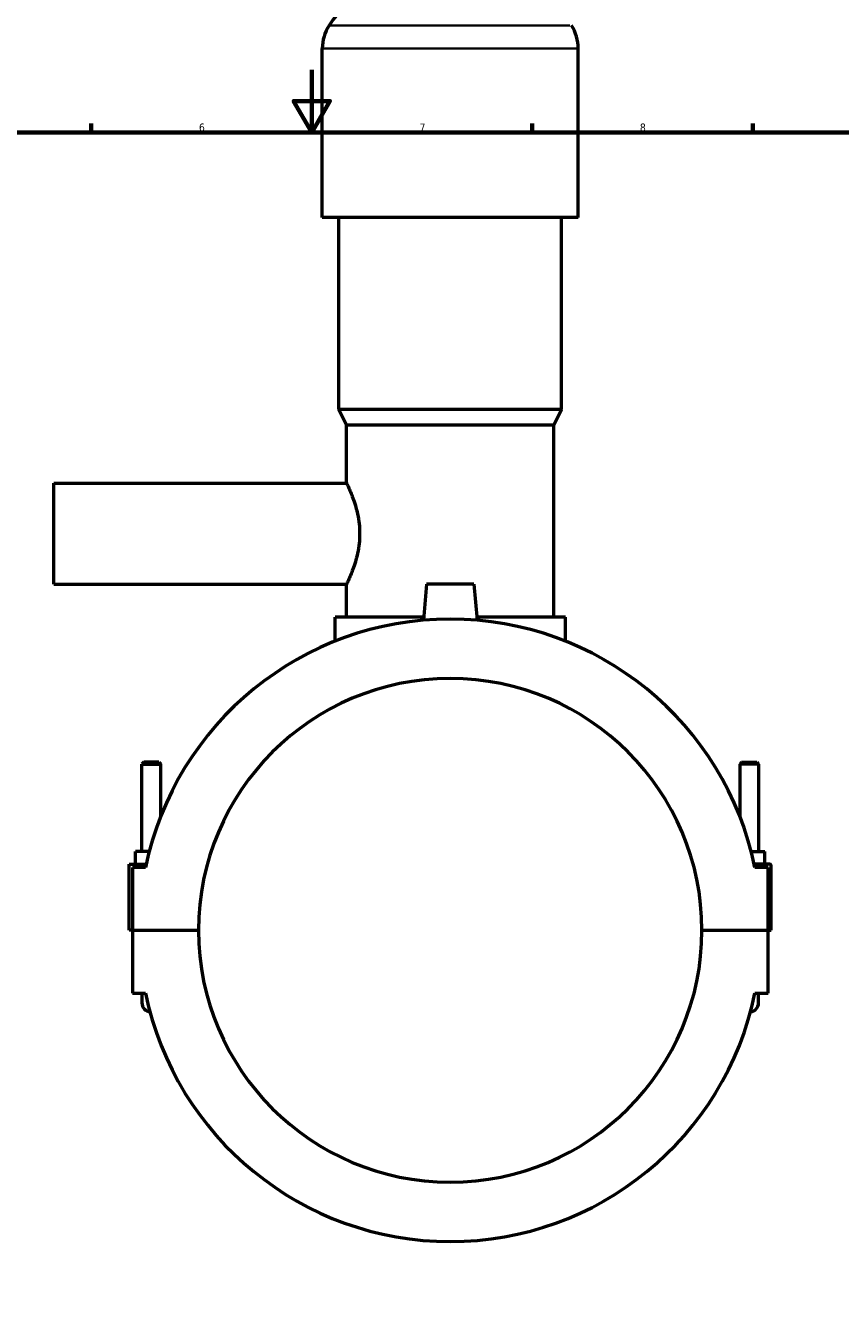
# Model space of a CAD drawing. Header units: millimetres. Extents: x 0 to 965, y -206 to 1211.
# Tile 5 of 9: x 330 to 589, y 201 to 608. Entities that reach past the tile are written whole.
import ezdxf

# ---------------------------------------------------------------- set-up
doc = ezdxf.new("R2010")
doc.units = ezdxf.units.MM
for name, color, linetype, lineweight in [('Border (ISO)', 7, 'Continuous', 70), ('Visible (ISO)', 7, 'Continuous', 50), ('Visible Narrow (ISO)', 7, 'Continuous', 35)]:
    doc.layers.add(name, color=color, linetype=linetype, lineweight=lineweight)
doc.styles.add('Note Text (ISO)', font='tahoma.ttf')

# ---------------------------------------------------------------- blocks, each defined once
blk = doc.blocks.new('Borders Default Border')
at = {"layer": 'Border (ISO)'}
for p, q in [((350.42, 574), (350.42, 576.9)), ((490.58, 574), (490.58, 576.9)), ((560.67, 574), (560.67, 576.9))]:
    blk.add_line(p, q, dxfattribs=at)
at = {"layer": 'Border (ISO)', "flags": 128}
for points in [[(420.5, 594), (420.5, 574), (414.73, 584), (426.27, 584), (420.5, 574)], [(20, 20), (20, 574), (821, 574), (821, 20), (20, 20)]]:
    blk.add_lwpolyline(points, dxfattribs=at)
at = {"layer": 'Border (ISO)', "color": 232, "true_color": 0xca0064, "char_height": 2.5, "attachment_point": 7, "style": 'Note Text (ISO)'}
for s, insert in [('6', (384.66, 574.35)), ('7', (454.77, 574.4)), ('8', (524.81, 574.34))]:
    blk.add_mtext(s, dxfattribs=dict(at, insert=insert))

msp = doc.modelspace()

# ---------------------------------------------------------------- linework, layer by layer
at = {"layer": 'Visible (ISO)'}
for p, q in [((423.865, 546.997), (423.865, 600.677)), ((505.198, 546.997), (505.198, 600.677)), ((505.198, 546.997), (423.865, 546.997)), ((429.151, 485.997), (429.151, 546.997)), ((499.911, 485.997), (499.911, 546.997)), ((499.911, 485.997), (429.151, 485.997)), ((431.591, 481.117), (429.151, 485.997)), ((497.471, 481.117), (499.911, 485.997)), ((497.471, 481.117), (431.591, 481.117)), ((431.591, 462.597), (431.591, 481.117)), ((497.471, 420.117), (497.471, 481.117)), ((338.531, 430.597), (338.531, 462.597)), ((338.531, 462.597), (431.591, 462.597)), ((338.531, 430.597), (431.591, 430.597)), ((431.591, 420.117), (431.591, 430.597)), ((457.031, 430.597), (456.026, 419.11)), ((472.031, 430.597), (457.031, 430.597)), ((472.031, 430.597), (473.036, 419.11)), ((456.114, 420.117), (427.931, 420.117)), ((427.931, 412.454), (427.931, 420.117)), ((501.131, 420.117), (472.948, 420.117)), ((501.131, 412.454), (501.131, 420.117)), ((367.131, 373.98), (366.531, 373.38)), ((366.531, 373.38), (372.531, 373.38)), ((366.531, 345.597), (366.531, 373.38)), ((371.931, 373.98), (367.131, 373.98)), ((371.931, 373.98), (372.531, 373.38)), ((372.531, 356.836), (372.531, 373.38)), ((557.131, 373.98), (556.531, 373.38)), ((562.531, 373.38), (556.531, 373.38)), ((556.531, 373.38), (556.531, 356.836)), ((557.131, 373.98), (561.931, 373.98)), ((561.931, 373.98), (562.531, 373.38)), ((562.531, 373.38), (562.531, 345.597)), ((364.531, 341.597), (364.531, 345.597)), ((368.864, 345.597), (364.531, 345.597)), ((560.199, 345.597), (564.531, 345.597)), ((564.531, 341.597), (564.531, 345.597)), ((362.531, 341.597), (367.907, 341.597)), ((362.531, 320.647), (362.531, 341.597)), ((367.695, 340.597), (363.531, 340.597)), ((363.531, 340.597), (363.531, 320.647)), ((566.031, 341.597), (561.156, 341.597)), ((565.531, 340.597), (561.367, 340.597)), ((565.531, 320.647), (565.531, 340.597)), ((566.531, 320.647), (566.531, 341.097)), ((363.531, 320.647), (362.531, 320.647)), ((363.531, 320.647), (384.531, 320.647)), ((363.531, 320.547), (363.531, 300.597)), ((384.531, 320.547), (363.531, 320.547)), ((366.531, 320.547), (366.531, 320.647)), ((372.531, 320.547), (372.531, 320.647)), ((544.531, 320.647), (565.531, 320.647)), ((565.531, 320.547), (544.531, 320.547)), ((556.531, 320.647), (556.531, 320.547)), ((562.531, 320.647), (562.531, 320.547)), ((565.531, 320.647), (566.531, 320.647)), ((565.531, 300.597), (565.531, 320.547)), ((363.531, 300.597), (367.695, 300.597)), ((366.531, 300.597), (366.531, 297.597)), ((561.367, 300.597), (565.531, 300.597)), ((562.531, 297.597), (562.531, 300.597))]:
    msp.add_line(p, q, dxfattribs=at)
for centre, radius, start, end in [((457.211, 588.031), 37.046, 90, 147.38758), ((437.446, 600.677), 13.582, 147.38758, 180), ((491.616, 600.677), 13.582, 0, 32.61242), ((464.531, 320.597), 98.88, 11.66946, 168.33054), ((464.531, 320.597), 80, 0.03581, 179.96419), ((566.031, 341.097), 0.5, 0, 90), ((464.531, 320.597), 80, 180.03581, 359.96419), ((369.531, 297.597), 3, 180, 262.18181), ((369.531, 297.597), 3, 180, 262.18181), ((464.531, 320.597), 98.88, 191.66946, 348.33054), ((559.531, 297.597), 3, 277.81819, 0), ((559.531, 297.597), 3, 277.81819, 0)]:
    msp.add_arc(centre, radius, start, end, dxfattribs=at)
msp.add_open_spline([(431.591, 462.597), (431.591, 462.597), (431.64, 462.497), (431.838, 462.084), (431.987, 461.77), (432.362, 460.948), (432.588, 460.439), (433.077, 459.27), (433.339, 458.611), (434.108, 456.507), (434.673, 454.732), (435.29, 451.785), (435.458, 450.757), (435.682, 448.675), (435.738, 447.622), (435.738, 445.572), (435.682, 444.519), (435.458, 442.437), (435.29, 441.408), (434.673, 438.462), (434.108, 436.686), (433.339, 434.583), (433.077, 433.923), (432.588, 432.755), (432.362, 432.246), (431.987, 431.424), (431.838, 431.11), (431.64, 430.696), (431.591, 430.597), (431.591, 430.597)], degree=3, knots=[2.4569293, 2.4569293, 2.4569293, 2.4569293, 2.7636781, 2.7636781, 3.0704269, 3.0704269, 3.3771757, 3.3771757, 3.6839245, 3.6839245, 4.2988915, 4.2988915, 4.6063751, 4.6063751, 4.9138586, 4.9138586, 5.2213421, 5.2213421, 5.5288257, 5.5288257, 6.1437927, 6.1437927, 6.4505415, 6.4505415, 6.7572903, 6.7572903, 7.0640391, 7.0640391, 7.3707879, 7.3707879, 7.3707879, 7.3707879], dxfattribs=at)
at = {"layer": 'Visible Narrow (ISO)'}
for p, q in [((502.582, 607.997), (426.48, 607.997)), ((504.697, 600.677), (424.365, 600.677))]:
    msp.add_line(p, q, dxfattribs=at)

# ---------------------------------------------------------------- block references
msp.add_blockref('Borders Default Border', (0, 0))

doc.saveas('drawing.dxf')
